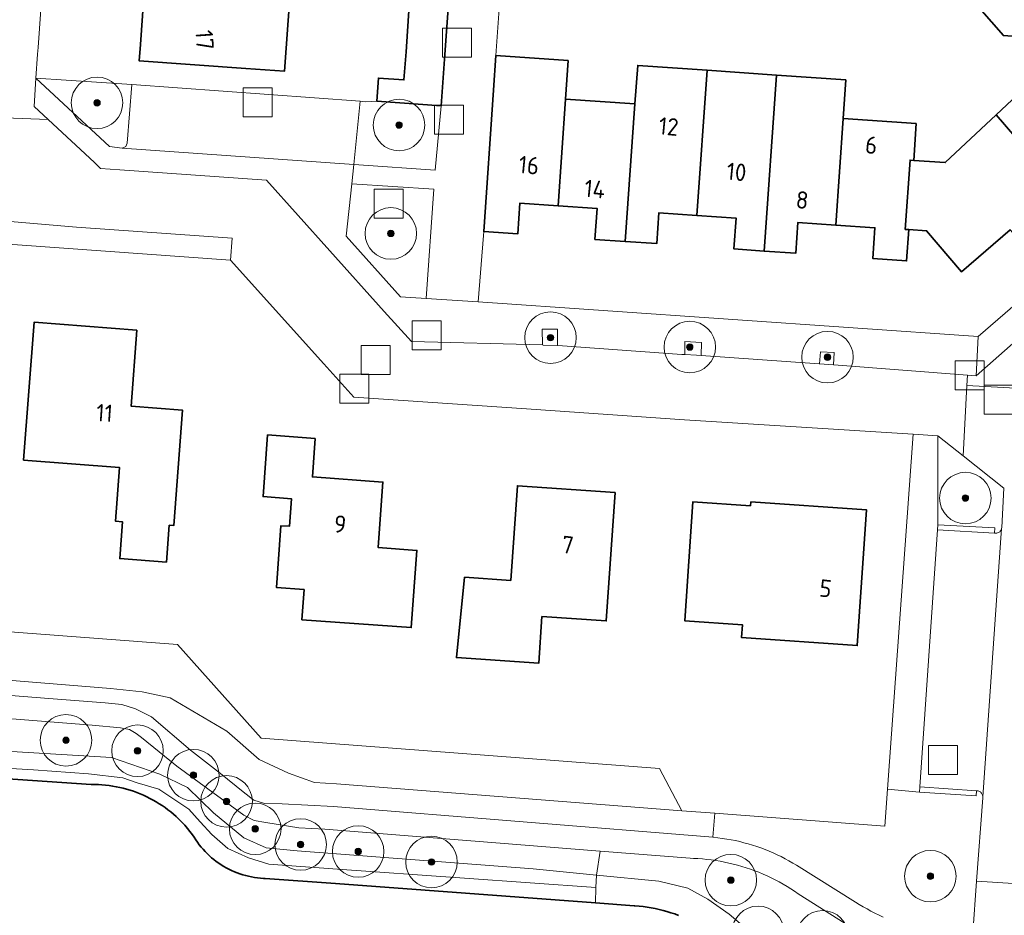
# Model space of a CAD drawing. Extents: x 154222 to 160093, y 456746 to 462495.
# Tile 161 of 254: x 158271 to 158347, y 461177 to 461246. Entities that reach past the tile are written whole.
import ezdxf
from ezdxf.enums import TextEntityAlignment as Align

# ---------------------------------------------------------------- set-up
doc = ezdxf.new("R2010")
doc.units = 0
doc.header["$LTSCALE"] = 0.75
doc.layers.get('0').update_dxf_attribs({"linetype": 'CONTINUOUS'})
for name, color, linetype, lineweight in [('B-XX-GK-BESCHOEIING-G', 252, 'GK-BESCHOEIING', 35), ('B-XX-GR-BEPLANTING_CULTUUR_BODEMBEDEKKER-GV', 252, 'CONTINUOUS', 18), ('B-XX-GR-BEPLANTING_CULTUUR_BOSPLANTSOEN-GV', 252, 'CONTINUOUS', 18), ('B-XX-GR-BEPLANTING_CULTUUR_HEESTERS-GV', 252, 'CONTINUOUS', 18), ('B-XX-GR-BEPLANTING_CULTUUR_ROOS-GV', 252, 'CONTINUOUS', 18), ('B-XX-GR-BOOM-S', 252, 'CONTINUOUS', 25), ('B-XX-OG-BEBOUWING-GV', 6, 'CONTINUOUS', 35), ('B-XX-OG-BEBOUWING-T18', 1, 'CONTINUOUS', 18), ('B-XX-OG-TERREIN_CULTUURSCHEIDING-GV', 252, 'CONTINUOUS', 18), ('B-XX-OG-TERREIN_ERF-GV', 252, 'CONTINUOUS', 18), ('B-XX-OG-TERREIN_ONBEGROEID-GV', 252, 'CONTINUOUS', 18), ('B-XX-OG-WATER_SLOOT-GV', 252, 'CONTINUOUS', 18), ('B-XX-RI-GWA_RIOOLPUT-S', 252, 'CONTINUOUS', 25), ('B-XX-VH-VERHARDING_BETONSTRAATSTEEN-GV', 252, 'CONTINUOUS', 18), ('B-XX-VH-VERHARDING_TEGEL-GV', 252, 'CONTINUOUS', 18)]:
    doc.layers.add(name, color=color, linetype=linetype, lineweight=lineweight)
doc.styles.add('NLCS-ISO-M-T18', font='NLCS-ISO.ttf', dxfattribs={"height": 1.8})
doc.linetypes.add('GK-BESCHOEIING', pattern='A,30,-5,[1,NLCS.SHX,S=1,R=0,X=0,Y=0],-5', length=40)

# ---------------------------------------------------------------- blocks, each defined once
blk = doc.blocks.new('SRI-PUT_INSPECTIEPUT_RIOOLPUT-SO')
at = {"color": 0, "linetype": 'ByBlock', "lineweight": 18}
blk.add_lwpolyline([(-1.125, -1.125), (1.125, -1.125), (1.125, 1.125), (-1.125, 1.125)], close=True, dxfattribs=at)
blk = doc.blocks.new('SGR-BOOM_01-SO')
at = {"linetype": 'ByBlock', "lineweight": 18}
h = blk.add_hatch(color=0, dxfattribs=at)
h.dxf.hatch_style = 1
edge = h.paths.add_edge_path()
edge.add_arc((0, 0), 0.25, 0, 360)
at = {"color": 0, "linetype": 'ByBlock', "lineweight": 18}
for radius in [2, 0.25]:
    blk.add_circle((0, 0), radius, dxfattribs=at)

msp = doc.modelspace()

# ---------------------------------------------------------------- linework, layer by layer
at = {"layer": 'B-XX-GK-BESCHOEIING-G'}
msp.add_lwpolyline([(158252.886, 461188.448), (158276.06, 461186.88), (158276.063, 461186.88), (158276.341, 461186.88), (158276.618, 461186.871), (158276.895, 461186.855), (158277.172, 461186.83), (158277.448, 461186.798), (158277.722, 461186.758), (158277.996, 461186.71), (158278.267, 461186.654), (158278.538, 461186.59), (158278.806, 461186.518), (158279.072, 461186.439), (158279.336, 461186.352), (158279.597, 461186.257), (158279.855, 461186.155), (158280.11, 461186.046), (158280.362, 461185.929), (158280.61, 461185.806), (158280.855, 461185.675), (158281.096, 461185.537), (158281.333, 461185.392), (158281.565, 461185.24), (158281.793, 461185.082), (158282.017, 461184.917), (158282.235, 461184.746), (158282.449, 461184.568), (158282.657, 461184.385), (158283.328, 461183.714), (158283.93, 461182.98), (158284.048, 461182.781), (158284.173, 461182.585), (158284.305, 461182.394), (158284.444, 461182.208), (158284.588, 461182.027), (158284.739, 461181.851), (158284.896, 461181.68), (158285.058, 461181.515), (158285.227, 461181.355), (158285.4, 461181.201), (158285.579, 461181.053), (158285.763, 461180.912), (158285.951, 461180.777), (158286.144, 461180.649), (158286.342, 461180.527), (158286.543, 461180.412), (158286.749, 461180.304), (158286.958, 461180.204), (158287.17, 461180.11), (158287.385, 461180.024), (158287.603, 461179.946), (158287.824, 461179.875), (158288.047, 461179.811), (158288.272, 461179.756), (158288.499, 461179.708), (158288.728, 461179.668), (158288.958, 461179.636), (158289.188, 461179.612), (158289.42, 461179.596), (158289.56, 461179.59), (158295.027, 461179.185), (158315.206, 461177.692), (158318.2, 461177.47), (158318.259, 461177.466), (158318.573, 461177.438), (158318.886, 461177.402), (158319.199, 461177.358), (158319.51, 461177.306), (158319.82, 461177.246), (158320.128, 461177.179), (158320.434, 461177.103), (158320.739, 461177.02), (158321.041, 461176.93), (158321.341, 461176.831), (158321.638, 461176.725)], dxfattribs=at)
at = {"layer": 'B-XX-GR-BEPLANTING_CULTUUR_BODEMBEDEKKER-GV'}
for points in [[(158255.382, 461194.927), (158272.764, 461193.565), (158277.128, 461193.223), (158278.439, 461193.077), (158279.494, 461192.765), (158280.726, 461192.138), (158283.758, 461189.552), (158286.083, 461187.735), (158287.845, 461186.303), (158288.691, 461185.674), (158289.5, 461185.397), (158290.87, 461185.367), (158294.859, 461185.162), (158324.304, 461182.784), (158324.445, 461184.652), (158321.9, 461184.844), (158295.103, 461186.938), (158293.386, 461187.047), (158291.381, 461187.771), (158289.097, 461188.828), (158286.573, 461191.015), (158282.193, 461193.619), (158280.013, 461194.063), (158277.562, 461194.342), (158249.838, 461196.591)], [(158328.452, 461174.359), (158325.58, 461176.804), (158323.901, 461177.984), (158322.359, 461178.842), (158320.116, 461179.372), (158315.27, 461179.848), (158315.209, 461178.883), (158315.206, 461177.692), (158318.2, 461177.47), (158318.259, 461177.466), (158318.573, 461177.438), (158318.886, 461177.402), (158319.199, 461177.358), (158319.51, 461177.306), (158319.82, 461177.246), (158320.128, 461177.179), (158320.434, 461177.103), (158320.739, 461177.02), (158321.041, 461176.93), (158321.341, 461176.831), (158321.638, 461176.725)]]:
    msp.add_lwpolyline(points, dxfattribs=at)
at = {"layer": 'B-XX-GR-BEPLANTING_CULTUUR_BOSPLANTSOEN-GV'}
for points in [[(158249.838, 461196.591), (158277.562, 461194.342), (158280.013, 461194.063), (158282.193, 461193.619), (158286.573, 461191.015), (158289.097, 461188.828), (158291.381, 461187.771), (158293.386, 461187.047), (158295.103, 461186.938), (158321.9, 461184.844), (158320.148, 461188.127), (158289.238, 461190.464), (158282.766, 461197.734), (158247.171, 461200.427)], [(158344.48, 461175.34), (158344.774, 461179.366), (158345.248, 461185.856), (158345.252, 461185.919), (158345.246, 461185.981), (158345.233, 461186.042), (158345.212, 461186.101), (158345.183, 461186.157), (158345.148, 461186.209), (158345.107, 461186.256), (158345.06, 461186.298), (158345.008, 461186.333), (158344.952, 461186.361), (158344.893, 461186.382), (158344.832, 461186.395), (158344.769, 461186.4), (158344.745, 461186.011), (158340.335, 461186.291), (158337.851, 461186.526), (158337.643, 461183.654), (158324.445, 461184.652), (158324.304, 461182.784), (158324.352, 461182.78), (158324.694, 461182.744), (158325.034, 461182.701), (158325.374, 461182.649), (158325.712, 461182.59), (158326.049, 461182.523), (158326.383, 461182.448), (158326.717, 461182.365), (158327.048, 461182.275), (158327.377, 461182.177), (158327.703, 461182.071), (158328.027, 461181.958), (158328.349, 461181.837), (158328.667, 461181.709), (158328.982, 461181.573), (158329.294, 461181.43), (158329.603, 461181.28), (158329.908, 461181.122), (158330.209, 461180.958), (158330.507, 461180.786), (158330.8, 461180.608), (158335.376, 461177.76), (158335.669, 461177.573), (158335.967, 461177.392), (158336.269, 461177.219), (158336.574, 461177.052), (158336.883, 461176.892), (158337.196, 461176.74), (158337.513, 461176.595)], [(158334.581, 461176.104), (158330.932, 461178.405), (158330.644, 461178.602), (158330.353, 461178.792), (158330.056, 461178.975), (158329.756, 461179.152), (158329.452, 461179.322), (158329.144, 461179.484), (158328.832, 461179.64), (158328.517, 461179.788), (158328.198, 461179.929), (158327.876, 461180.063), (158327.552, 461180.189), (158327.224, 461180.308), (158326.894, 461180.419), (158326.561, 461180.522), (158326.226, 461180.618), (158325.889, 461180.706), (158325.55, 461180.787), (158325.21, 461180.859), (158324.867, 461180.924), (158324.524, 461180.981), (158324.179, 461181.03), (158323.833, 461181.071), (158323.486, 461181.104), (158323.138, 461181.129), (158322.791, 461181.146), (158322.537, 461181.154), (158315.564, 461181.71), (158315.27, 461179.848), (158320.116, 461179.372), (158322.359, 461178.842), (158323.901, 461177.984), (158325.58, 461176.804), (158328.452, 461174.359)]]:
    msp.add_lwpolyline(points, dxfattribs=at)
at = {"layer": 'B-XX-GR-BEPLANTING_CULTUUR_HEESTERS-GV'}
for points in [[(158278.82, 461241.247), (158271.772, 461241.71), (158277.469, 461236.385), (158278.458, 461236.276), (158278.74, 461236.39), (158278.838, 461236.65), (158279.218, 461241.214)], [(158303.215, 461239.564), (158298.227, 461239.912), (158297.336, 461239.869), (158296.938, 461239.909), (158296.44, 461234.99), (158296.839, 461234.962), (158302.74, 461234.55)], [(158302.637, 461233.092), (158296.28, 461233.5), (158295.843, 461229.429), (158300.068, 461224.731), (158302.04, 461224.6)], [(158343.716, 461212.396), (158341.76, 461213.94), (158341.762, 461207.04), (158346.182, 461206.79), (158346.16, 461206.39), (158346.221, 461206.382), (158346.282, 461206.383), (158346.343, 461206.391), (158346.402, 461206.407), (158346.459, 461206.431), (158346.512, 461206.462), (158346.56, 461206.499), (158346.603, 461206.543), (158346.641, 461206.592), (158346.671, 461206.645), (158346.712, 461206.745), (158346.719, 461206.839), (158346.89, 461209.89)]]:
    msp.add_lwpolyline(points, close=True, dxfattribs=at)
at = {"layer": 'B-XX-GR-BEPLANTING_CULTUUR_ROOS-GV'}
msp.add_lwpolyline([(158341.76, 461213.94), (158339.849, 461214.06), (158337.851, 461186.526), (158340.335, 461186.291), (158340.36, 461186.69), (158341.74, 461206.64), (158341.762, 461207.04)], close=True, dxfattribs=at)
at = {"layer": 'B-XX-OG-BEBOUWING-GV'}
for points in [[(158356.528, 461249.954), (158345.245, 461250.742), (158344.996, 461247.144), (158346.853, 461245.003), (158350.17, 461244.76), (158350.182, 461244.927), (158356.151, 461244.51), (158356.138, 461244.323), (158358.462, 461244.153), (158361.455, 461243.946), (158361.634, 461246.539), (158358.641, 461246.746), (158356.318, 461246.917)], [(158291.463, 461247.994), (158280.192, 461248.798), (158279.871, 461244.317), (158279.78, 461243.04), (158288.06, 461242.45), (158291.052, 461242.236)], [(158303.75, 461247.117), (158300.745, 461247.331), (158300.49, 461243.75), (158300.33, 461241.57), (158298.352, 461241.708), (158298.227, 461239.912), (158303.215, 461239.564), (158303.34, 461241.36), (158303.49, 461243.53)], [(158356.151, 461244.51), (158350.182, 461244.927), (158350.17, 461244.76), (158350, 461242.32), (158346.298, 461238.855), (158351.585, 461232.71), (158355.36, 461235.99), (158354.91, 461236.5), (158358.7, 461239.78), (158356.04, 461242.91), (158356.138, 461244.323)], [(158313.081, 461243.065), (158307.467, 461243.453), (158307.281, 461240.759), (158306.52, 461229.79), (158309.16, 461229.61), (158309.33, 461232), (158312.289, 461231.797), (158312.871, 461240.072)], [(158323.856, 461242.32), (158318.469, 461242.692), (158318.259, 461239.7), (158317.508, 461229.028), (158319.95, 461228.86), (158320.11, 461231.25), (158323.063, 461231.048)], [(158329.243, 461241.941), (158323.856, 461242.32), (158323.063, 461231.048), (158326.1, 461230.84), (158325.93, 461228.45), (158328.283, 461228.283)], [(158334.629, 461241.562), (158329.243, 461241.941), (158328.283, 461228.283), (158330.73, 461228.11), (158330.9, 461230.51), (158333.838, 461230.304), (158334.419, 461238.569)], [(158318.259, 461239.7), (158312.871, 461240.072), (158312.289, 461231.797), (158315.32, 461231.59), (158315.15, 461229.19), (158317.508, 461229.028)], [(158351.585, 461232.71), (158346.298, 461238.855), (158342.34, 461235.15), (158339.89, 461235.32), (158339.607, 461235.34), (158339.229, 461229.968), (158339.5, 461229.95), (158340.89, 461229.86), (158343.6, 461226.68), (158347.37, 461229.94), (158347.81, 461229.43)], [(158340.09, 461238.19), (158334.419, 461238.569), (158333.838, 461230.304), (158336.88, 461230.09), (158336.72, 461227.7), (158339.33, 461227.52), (158339.5, 461229.95), (158339.229, 461229.968), (158339.607, 461235.34), (158339.89, 461235.32)], [(158279.596, 461222.147), (158271.619, 461222.751), (158270.81, 461212.06), (158278.25, 461211.49), (158277.94, 461207.32), (158278.481, 461207.278), (158278.27, 461204.41), (158281.9, 461204.14), (158282.11, 461206.997), (158282.46, 461206.97), (158283.139, 461215.944), (158279.147, 461216.244)], [(158293.43, 461213.74), (158289.74, 461214.01), (158289.4, 461209.22), (158291.59, 461209.06), (158291.44, 461206.92), (158290.78, 461206.96), (158290.43, 461202.17), (158292.58, 461202.01), (158292.41, 461199.67), (158300.89, 461199.06), (158301.33, 461205.05), (158298.33, 461205.27), (158298.596, 461208.92), (158298.7, 461210.35), (158293.22, 461210.75)], [(158316.71, 461209.55), (158309.13, 461210.07), (158308.62, 461202.72), (158305.03, 461202.96), (158304.4, 461196.73), (158310.79, 461196.29), (158311.04, 461199.91), (158316.03, 461199.57)], [(158327.231, 461208.517), (158322.752, 461208.825), (158322.117, 461199.59), (158326.595, 461199.282), (158326.527, 461198.285), (158335.504, 461197.667), (158336.229, 461208.191), (158327.251, 461208.816)]]:
    msp.add_lwpolyline(points, close=True, dxfattribs=at)
at = {"layer": 'B-XX-OG-TERREIN_CULTUURSCHEIDING-GV'}
for points in [[(158264.68, 461189.746), (158277.641, 461188.964), (158281.371, 461187.684), (158283.535, 461186.641), (158285.541, 461184.679), (158287.898, 461182.745), (158289.629, 461181.97), (158292.032, 461181.737), (158310.367, 461180.33), (158315.27, 461179.848), (158315.564, 461181.71), (158294.198, 461183.415), (158292.169, 461183.529), (158289.603, 461183.94), (158288.715, 461184.094), (158287.915, 461184.494), (158282.7, 461188.301), (158279.964, 461190.52), (158279.555, 461190.851), (158279.027, 461191.148), (158278.341, 461191.285), (158276.133, 461191.493), (158251.826, 461193.398)], [(158267.176, 461188.268), (158271.58, 461188.015), (158275.846, 461187.713), (158278.504, 461187.404), (158279.629, 461187.018), (158281.3, 461186.524), (158283.639, 461184.965), (158284.525, 461183.983), (158285.411, 461183.001), (158286.657, 461181.922), (158288.273, 461181.181), (158289.853, 461180.699), (158294.82, 461180.343), (158305.015, 461179.613), (158315.209, 461178.883), (158315.27, 461179.848), (158310.367, 461180.33), (158292.032, 461181.737), (158289.629, 461181.97), (158287.898, 461182.745), (158285.541, 461184.679), (158283.535, 461186.641), (158281.371, 461187.684), (158277.641, 461188.964), (158264.68, 461189.746)], [(158252.886, 461188.448), (158276.06, 461186.88), (158276.063, 461186.88), (158276.341, 461186.88), (158276.618, 461186.871), (158276.895, 461186.855), (158277.172, 461186.83), (158277.448, 461186.798), (158277.722, 461186.758), (158277.996, 461186.71), (158278.267, 461186.654), (158278.538, 461186.59), (158278.806, 461186.518), (158279.072, 461186.439), (158279.335, 461186.352), (158279.597, 461186.257), (158279.855, 461186.155), (158280.11, 461186.046), (158280.362, 461185.929), (158280.61, 461185.806), (158280.855, 461185.674), (158281.096, 461185.536), (158281.333, 461185.392), (158281.565, 461185.24), (158281.793, 461185.082), (158282.017, 461184.917), (158282.235, 461184.746), (158282.449, 461184.569), (158282.657, 461184.385), (158283.328, 461183.714), (158283.93, 461182.98), (158284.048, 461182.78), (158284.174, 461182.585), (158284.305, 461182.394), (158284.444, 461182.208), (158284.588, 461182.027), (158284.739, 461181.851), (158284.896, 461181.68), (158285.058, 461181.515), (158285.227, 461181.355), (158285.4, 461181.201), (158285.579, 461181.053), (158285.763, 461180.912), (158285.951, 461180.777), (158286.144, 461180.648), (158286.342, 461180.527), (158286.543, 461180.412), (158286.749, 461180.304), (158286.957, 461180.203), (158287.17, 461180.11), (158287.385, 461180.024), (158287.603, 461179.946), (158287.824, 461179.875), (158288.047, 461179.811), (158288.273, 461179.756), (158288.499, 461179.708), (158288.728, 461179.668), (158288.957, 461179.636), (158289.188, 461179.612), (158289.42, 461179.596), (158289.56, 461179.59), (158295.027, 461179.185), (158315.206, 461177.692), (158315.209, 461178.883), (158305.015, 461179.613), (158294.82, 461180.343), (158289.853, 461180.699), (158288.273, 461181.181), (158286.657, 461181.922), (158285.411, 461183.001), (158284.525, 461183.983), (158283.639, 461184.965), (158281.3, 461186.524), (158279.629, 461187.018), (158278.504, 461187.404), (158275.846, 461187.713), (158271.58, 461188.015), (158267.176, 461188.268)]]:
    msp.add_lwpolyline(points, dxfattribs=at)
at = {"layer": 'B-XX-OG-TERREIN_ERF-GV'}
for points in [[(158350.17, 461244.76), (158346.853, 461245.003), (158344.996, 461247.144), (158345.245, 461250.742), (158345.624, 461256.219), (158345.627, 461256.257), (158345.937, 461260.746), (158345.991, 461261.519), (158346.248, 461265.236), (158346.364, 461266.904), (158349.356, 461266.697)], [(158272.363, 461250), (158271.94, 461244.08), (158271.89, 461243.57), (158271.772, 461241.71), (158278.82, 461241.247), (158279.218, 461241.214), (158296.938, 461239.909), (158297.336, 461239.869), (158298.227, 461239.912), (158298.352, 461241.708), (158300.33, 461241.57), (158300.49, 461243.75), (158300.745, 461247.331)], [(158307.921, 461250), (158307.467, 461243.453), (158313.081, 461243.065), (158312.871, 461240.072), (158318.259, 461239.7), (158318.469, 461242.692), (158323.856, 461242.32), (158329.243, 461241.941), (158334.629, 461241.562), (158334.419, 461238.569), (158340.09, 461238.19), (158339.89, 461235.32), (158342.34, 461235.15), (158346.298, 461238.855), (158350, 461242.32)], [(158291.463, 461247.994), (158291.052, 461242.236), (158288.06, 461242.45), (158279.78, 461243.04), (158279.871, 461244.317), (158280.192, 461248.798)], [(158347.37, 461229.94), (158343.6, 461226.68), (158340.89, 461229.86), (158339.5, 461229.95), (158339.33, 461227.52), (158336.72, 461227.7), (158336.88, 461230.09), (158333.838, 461230.304), (158330.9, 461230.51), (158330.73, 461228.11), (158328.283, 461228.283), (158325.93, 461228.45), (158326.1, 461230.84), (158323.063, 461231.048), (158320.11, 461231.25), (158319.95, 461228.86), (158317.508, 461229.028), (158315.15, 461229.19), (158315.32, 461231.59), (158312.289, 461231.797), (158309.33, 461232), (158309.16, 461229.61), (158306.52, 461229.79), (158306.497, 461229.488), (158306.1, 461224.33), (158344.9, 461221.66), (158363.59, 461237.82)], [(158188.407, 461197.46), (158235.747, 461194.137), (158247.171, 461200.427), (158282.766, 461197.734), (158289.238, 461190.464), (158320.148, 461188.127), (158321.9, 461184.844), (158324.445, 461184.652), (158337.643, 461183.654), (158337.851, 461186.526), (158339.849, 461214.06), (158322.11, 461215.17), (158309.83, 461216.04), (158296.45, 461216.94), (158294.11, 461219.54), (158286.88, 461227.58), (158267.079, 461229.007), (158248.16, 461230.37), (158235.96, 461221.203), (158228.337, 461221.737), (158170.576, 461225.781)]]:
    msp.add_lwpolyline(points, dxfattribs=at)
for points in [[(158279.596, 461222.147), (158279.147, 461216.244), (158283.139, 461215.944), (158282.46, 461206.97), (158282.11, 461206.997), (158281.9, 461204.14), (158278.27, 461204.41), (158278.481, 461207.278), (158277.94, 461207.32), (158278.25, 461211.49), (158270.81, 461212.06), (158271.619, 461222.751)], [(158293.43, 461213.74), (158293.22, 461210.75), (158298.7, 461210.35), (158298.596, 461208.92), (158298.33, 461205.27), (158301.33, 461205.05), (158300.89, 461199.06), (158292.41, 461199.67), (158292.58, 461202.01), (158290.43, 461202.17), (158290.78, 461206.96), (158291.44, 461206.92), (158291.59, 461209.06), (158289.4, 461209.22), (158289.74, 461214.01)], [(158316.71, 461209.55), (158316.03, 461199.57), (158311.04, 461199.91), (158310.79, 461196.29), (158304.4, 461196.73), (158305.03, 461202.96), (158308.62, 461202.72), (158309.13, 461210.07)], [(158327.231, 461208.517), (158327.251, 461208.816), (158336.229, 461208.191), (158335.504, 461197.667), (158326.527, 461198.285), (158326.595, 461199.282), (158322.117, 461199.59), (158322.752, 461208.825)]]:
    msp.add_lwpolyline(points, close=True, dxfattribs=at)
at = {"layer": 'B-XX-OG-TERREIN_ONBEGROEID-GV'}
for points in [[(158312.235, 461220.961), (158312.232, 461222.213), (158311.055, 461222.208), (158311.091, 461220.991), (158311.12, 461220.99)], [(158323.412, 461221.194), (158322.125, 461221.263), (158322.125, 461220.25), (158323.03, 461220.21), (158323.404, 461220.184)], [(158333.728, 461220.411), (158332.643, 461220.462), (158332.588, 461219.538), (158333.673, 461219.452)]]:
    msp.add_lwpolyline(points, close=True, dxfattribs=at)
at = {"layer": 'B-XX-OG-WATER_SLOOT-GV'}
msp.add_lwpolyline([(158321.638, 461176.725), (158321.341, 461176.831), (158321.041, 461176.93), (158320.739, 461177.02), (158320.434, 461177.103), (158320.128, 461177.179), (158319.82, 461177.246), (158319.51, 461177.306), (158319.199, 461177.358), (158318.886, 461177.402), (158318.573, 461177.438), (158318.259, 461177.466), (158318.2, 461177.47), (158315.206, 461177.692), (158295.027, 461179.185), (158289.56, 461179.59), (158289.42, 461179.596), (158289.188, 461179.612), (158288.957, 461179.636), (158288.728, 461179.668), (158288.499, 461179.708), (158288.273, 461179.756), (158288.047, 461179.811), (158287.824, 461179.875), (158287.603, 461179.946), (158287.385, 461180.024), (158287.17, 461180.11), (158286.957, 461180.203), (158286.749, 461180.304), (158286.543, 461180.412), (158286.342, 461180.527), (158286.144, 461180.648), (158285.951, 461180.777), (158285.763, 461180.912), (158285.579, 461181.053), (158285.4, 461181.201), (158285.227, 461181.355), (158285.058, 461181.515), (158284.896, 461181.68), (158284.739, 461181.851), (158284.588, 461182.027), (158284.444, 461182.208), (158284.305, 461182.394), (158284.174, 461182.585), (158284.048, 461182.78), (158283.93, 461182.98), (158283.328, 461183.714), (158282.657, 461184.385), (158282.449, 461184.569), (158282.235, 461184.746), (158282.017, 461184.917), (158281.793, 461185.082), (158281.565, 461185.24), (158281.333, 461185.392), (158281.096, 461185.536), (158280.855, 461185.674), (158280.61, 461185.806), (158280.362, 461185.929), (158280.11, 461186.046), (158279.855, 461186.155), (158279.597, 461186.257), (158279.335, 461186.352), (158279.072, 461186.439), (158278.806, 461186.518), (158278.538, 461186.59), (158278.267, 461186.654), (158277.996, 461186.71), (158277.722, 461186.758), (158277.448, 461186.798), (158277.172, 461186.83), (158276.895, 461186.855), (158276.618, 461186.871), (158276.341, 461186.88), (158276.063, 461186.88), (158276.06, 461186.88), (158252.886, 461188.448)], dxfattribs=at)
at = {"layer": 'B-XX-VH-VERHARDING_BETONSTRAATSTEEN-GV'}
for points in [[(158262.591, 461238.868), (158272.721, 461238.496), (158271.633, 461239.513), (158271.772, 461241.71), (158271.89, 461243.57), (158271.94, 461244.08), (158272.363, 461250), (158273.78, 461269.83), (158275.41, 461293.87), (158275.571, 461296.243), (158267.821, 461296.768)], [(158256.138, 461231.75), (158274.923, 461230.146), (158287.002, 461229.276), (158286.88, 461227.58), (158294.11, 461219.54), (158296.45, 461216.94), (158309.83, 461216.04), (158322.11, 461215.17), (158339.849, 461214.06), (158341.76, 461213.94), (158343.716, 461212.396), (158344.007, 461217.836), (158344.051, 461218.659), (158333.7, 461219.45), (158333.673, 461219.452), (158332.588, 461219.538), (158332.56, 461219.54), (158323.404, 461220.184), (158323.03, 461220.21), (158322.125, 461220.25), (158321.9, 461220.26), (158312.27, 461220.96), (158312.235, 461220.961), (158311.12, 461220.99), (158311.091, 461220.991), (158300.906, 461221.256), (158298.804, 461223.594), (158294.579, 461228.292), (158289.651, 461233.772), (158278.272, 461234.586), (158276.79, 461234.692), (158276.308, 461235.143), (158272.721, 461238.496), (158262.591, 461238.868)], [(158366.089, 461237.434), (158344.737, 461218.607), (158344.051, 461218.659), (158344.007, 461217.836), (158352.083, 461217.409)], [(158267.079, 461229.007), (158286.88, 461227.58), (158287.002, 461229.276), (158274.923, 461230.146), (158256.138, 461231.75)], [(158352.083, 461217.409), (158344.007, 461217.836), (158343.716, 461212.396), (158346.89, 461209.89), (158346.719, 461206.839), (158346.712, 461206.745), (158345.252, 461185.919), (158345.248, 461185.856), (158344.774, 461179.366), (158355.43, 461178.71)], [(158424.192, 461173.888), (158380.64, 461176.96), (158379.04, 461177.07), (158376.31, 461177.25), (158357.532, 461178.586), (158355.43, 461178.71), (158344.774, 461179.366), (158344.48, 461175.34)]]:
    msp.add_lwpolyline(points, dxfattribs=at)
for points in [[(158346.182, 461206.79), (158341.762, 461207.04), (158341.74, 461206.64), (158346.16, 461206.39)], [(158345.252, 461185.919), (158346.712, 461206.745), (158346.671, 461206.645), (158346.641, 461206.592), (158346.603, 461206.543), (158346.56, 461206.499), (158346.512, 461206.462), (158346.459, 461206.431), (158346.402, 461206.407), (158346.343, 461206.391), (158346.282, 461206.383), (158346.221, 461206.382), (158346.16, 461206.39), (158341.74, 461206.64), (158340.36, 461186.69), (158344.769, 461186.4), (158344.832, 461186.395), (158344.893, 461186.382), (158344.952, 461186.361), (158345.008, 461186.333), (158345.06, 461186.298), (158345.107, 461186.256), (158345.148, 461186.209), (158345.183, 461186.157), (158345.212, 461186.101), (158345.233, 461186.042), (158345.246, 461185.981)], [(158344.769, 461186.4), (158340.36, 461186.69), (158340.335, 461186.291), (158344.745, 461186.011)]]:
    msp.add_lwpolyline(points, close=True, dxfattribs=at)
at = {"layer": 'B-XX-VH-VERHARDING_TEGEL-GV'}
for points in [[(158303.75, 461247.117), (158303.49, 461243.53), (158303.34, 461241.36), (158303.215, 461239.564), (158302.74, 461234.55), (158296.839, 461234.962), (158296.44, 461234.99), (158296.28, 461233.5), (158302.637, 461233.092), (158302.04, 461224.6), (158306.1, 461224.33), (158306.497, 461229.488), (158306.52, 461229.79), (158307.281, 461240.759), (158307.467, 461243.453), (158307.921, 461250)], [(158363.59, 461237.82), (158344.9, 461221.66), (158344.737, 461218.607), (158366.089, 461237.434)], [(158337.513, 461176.595), (158337.196, 461176.74), (158336.883, 461176.892), (158336.574, 461177.052), (158336.269, 461177.219), (158335.967, 461177.392), (158335.669, 461177.573), (158335.376, 461177.76), (158330.8, 461180.608), (158330.507, 461180.786), (158330.209, 461180.958), (158329.908, 461181.122), (158329.603, 461181.28), (158329.294, 461181.43), (158328.982, 461181.573), (158328.667, 461181.709), (158328.349, 461181.837), (158328.027, 461181.958), (158327.703, 461182.071), (158327.377, 461182.177), (158327.048, 461182.275), (158326.717, 461182.365), (158326.383, 461182.448), (158326.049, 461182.523), (158325.712, 461182.59), (158325.374, 461182.649), (158325.034, 461182.701), (158324.694, 461182.744), (158324.352, 461182.78), (158324.304, 461182.784), (158294.859, 461185.162), (158290.87, 461185.367), (158289.5, 461185.397), (158288.691, 461185.674), (158287.845, 461186.303), (158286.083, 461187.735), (158283.758, 461189.552), (158280.726, 461192.138), (158279.494, 461192.765), (158278.439, 461193.077), (158277.128, 461193.223), (158272.764, 461193.565), (158255.382, 461194.927)], [(158251.826, 461193.398), (158276.133, 461191.493), (158278.341, 461191.285), (158279.027, 461191.148), (158279.555, 461190.851), (158279.964, 461190.52), (158282.7, 461188.301), (158287.915, 461184.494), (158288.715, 461184.094), (158289.603, 461183.94), (158292.169, 461183.529), (158294.198, 461183.415), (158315.564, 461181.71), (158322.537, 461181.154), (158322.791, 461181.146), (158323.138, 461181.129), (158323.486, 461181.104), (158323.833, 461181.071), (158324.179, 461181.03), (158324.524, 461180.981), (158324.867, 461180.924), (158325.21, 461180.859), (158325.55, 461180.787), (158325.889, 461180.706), (158326.226, 461180.618), (158326.561, 461180.522), (158326.894, 461180.419), (158327.224, 461180.308), (158327.552, 461180.189), (158327.876, 461180.063), (158328.198, 461179.929), (158328.517, 461179.788), (158328.832, 461179.64), (158329.144, 461179.484), (158329.452, 461179.322), (158329.756, 461179.152), (158330.056, 461178.975), (158330.353, 461178.792), (158330.644, 461178.602), (158330.932, 461178.405), (158334.581, 461176.104)]]:
    msp.add_lwpolyline(points, dxfattribs=at)
for points in [[(158277.469, 461236.385), (158271.772, 461241.71), (158271.633, 461239.513), (158272.721, 461238.496), (158276.308, 461235.143), (158276.79, 461234.692), (158278.272, 461234.586), (158289.651, 461233.772), (158294.579, 461228.292), (158298.804, 461223.594), (158300.906, 461221.256), (158311.091, 461220.991), (158311.055, 461222.208), (158312.232, 461222.213), (158312.235, 461220.961), (158312.27, 461220.96), (158321.9, 461220.26), (158322.125, 461220.25), (158322.125, 461221.263), (158323.412, 461221.194), (158323.404, 461220.184), (158332.56, 461219.54), (158332.588, 461219.538), (158332.643, 461220.462), (158333.728, 461220.411), (158333.673, 461219.452), (158333.7, 461219.45), (158344.051, 461218.659), (158344.737, 461218.607), (158344.9, 461221.66), (158306.1, 461224.33), (158302.04, 461224.6), (158300.068, 461224.731), (158295.843, 461229.429), (158296.28, 461233.5), (158296.44, 461234.99), (158278.458, 461236.276)], [(158296.938, 461239.909), (158279.218, 461241.214), (158278.838, 461236.65), (158278.74, 461236.39), (158278.458, 461236.276), (158296.44, 461234.99)]]:
    msp.add_lwpolyline(points, close=True, dxfattribs=at)

# ---------------------------------------------------------------- block references
at = {"layer": 'B-XX-GR-BOOM-S'}
for p in [(158276.51, 461239.79), (158299.95, 461238.06), (158299.31, 461229.65), (158311.7, 461221.56), (158322.51, 461220.83), (158333.2, 461220.05), (158343.9, 461209.11), (158274.1, 461190.311), (158279.654, 461189.498), (158283.989, 461187.602), (158286.563, 461185.57), (158288.787, 461183.438), (158292.309, 461182.219), (158296.78, 461181.677), (158302.469, 461180.864), (158341.184, 461179.763), (158325.7, 461179.46), (158327.81, 461175.44), (158332.82, 461175.1)]:
    msp.add_blockref('SGR-BOOM_01-SO', p, dxfattribs=at)
at = {"layer": 'B-XX-RI-GWA_RIOOLPUT-S'}
for p in [(158304.448, 461244.447), (158288.971, 461239.817), (158303.824, 461238.49), (158299.15, 461231.97), (158302.1, 461221.74), (158298.13, 461219.83), (158344.22, 461218.63), (158296.481, 461217.599), (158346.48, 461216.76), (158342.16, 461188.77)]:
    msp.add_blockref('SRI-PUT_INSPECTIEPUT_RIOOLPUT-SO', p, dxfattribs=at)

# ---------------------------------------------------------------- texts
at = {"layer": 'B-XX-OG-BEBOUWING-T18', "style": 'NLCS-ISO-M-T18'}
for s, rotation, p in [('17', 273.9, (158284.862, 461244.666)), ('12', 354.5, (158320.875, 461237.95)), ('6', 354.5, (158336.6, 461236.507)), ('16', 354.5, (158310.028, 461234.947)), ('10', 354.5, (158326.139, 461234.425)), ('14', 354.5, (158315.14, 461233.095)), ('8', 354.5, (158331.237, 461232.243)), ('11', 356.1, (158277.094, 461215.716)), ('9', 353.2, (158295.373, 461207.086)), ('7', 353.2, (158313.035, 461205.479)), ('5', 353.2, (158333.054, 461202.098))]:
    msp.add_text(s, height=1.35, rotation=rotation, dxfattribs=at).set_placement(p, align=Align.MIDDLE_CENTER)

doc.saveas('drawing.dxf')
